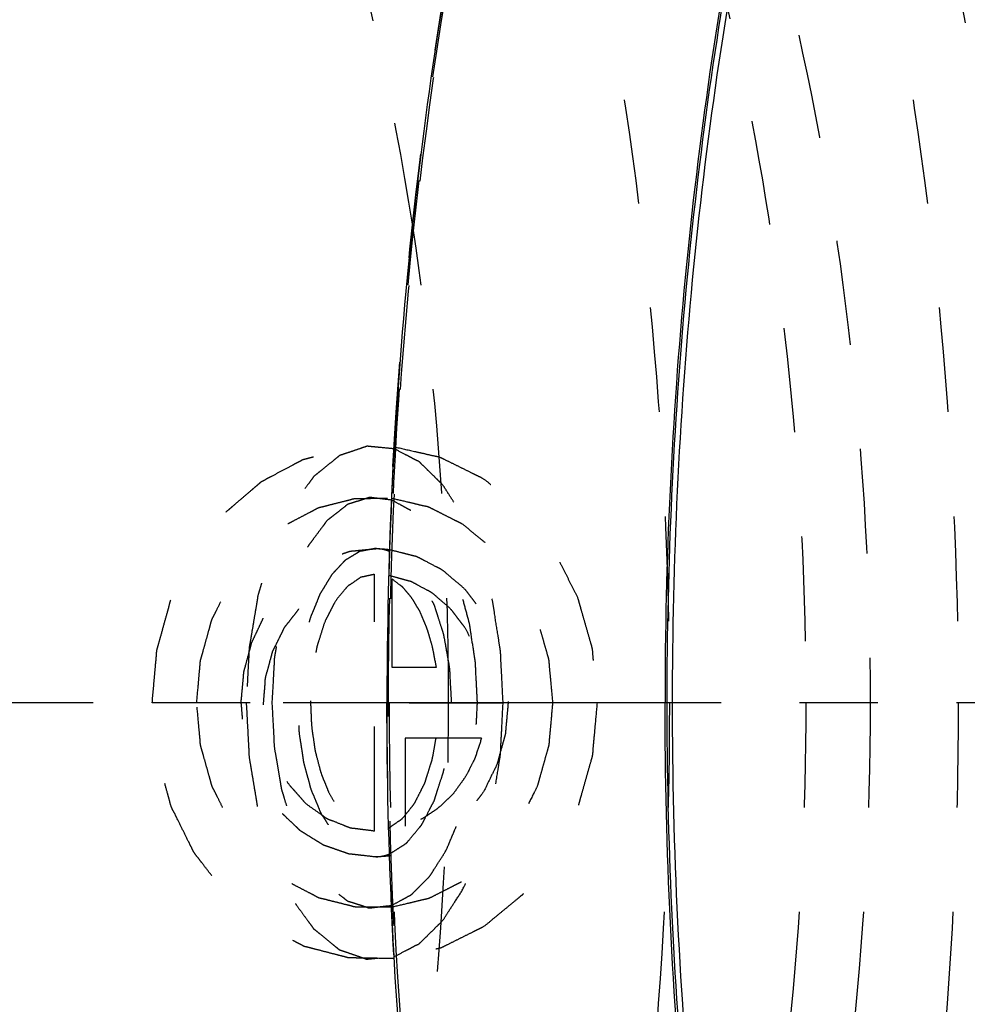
# Model space of a CAD drawing. Header units: millimetres. Extents: x 266 to 734, y 359 to 646.
# Tile 4 of 8: x 534 to 593, y 481 to 542. Entities that reach past the tile are written whole.
import ezdxf

# ---------------------------------------------------------------- set-up
doc = ezdxf.new("R2010")
doc.units = ezdxf.units.MM
doc.header["$LTSCALE"] = 65.185185
doc.linetypes.add('CENTER', pattern=[0.6, 0.375, -0.075, 0.075, -0.075])
doc.linetypes.add('HIDDEN', pattern=[0.2, 0.1, -0.1])
for name, color, linetype in [('KOERPER', 7, 'CONTINUOUS'), ('KONST.EL_MIT_GEO', 7, 'CONTINUOUS'), ('KURVEN', 7, 'CONTINUOUS')]:
    doc.layers.add(name, color=color, linetype=linetype)

msp = doc.modelspace()

# ---------------------------------------------------------------- linework, layer by layer
at = {"layer": 'KOERPER', "color": 2, "linetype": 'CENTER'}
msp.add_line((734.154, 499.4), (265.791, 499.4), dxfattribs=at)
at = {"layer": 'KOERPER', "color": 7, "linetype": 'Continuous'}
for points, knots in [([(626.864, 639.899), (624.562, 639.88), (619.884, 639.376), (610.463, 636.472), (598.954, 629.086), (586.929, 615.67), (576.497, 598.027), (567.981, 576.764), (561.661, 552.635), (557.77, 526.527), (556.899, 508.525), (556.899, 499.4)], [0, 0, 0, 0, 0.0407, 0.082581, 0.173399, 0.278137, 0.398605, 0.534027, 0.681913, 0.838654, 1, 1, 1, 1]), ([(626.864, 358.901), (624.562, 358.92), (619.884, 359.424), (610.463, 362.328), (598.954, 369.714), (586.929, 383.13), (576.497, 400.773), (567.981, 422.036), (561.661, 446.165), (557.77, 472.273), (556.899, 490.275), (556.899, 499.4)], [0, 0, 0, 0, 0.0407, 0.082581, 0.173399, 0.278137, 0.398605, 0.534027, 0.681913, 0.838654, 1, 1, 1, 1]), ([(644.47, 358.9), (642.163, 358.9), (637.474, 359.368), (628.024, 362.209), (616.467, 369.541), (604.391, 382.929), (593.912, 400.573), (585.356, 421.862), (579.005, 446.036), (575.095, 472.205), (574.22, 490.252), (574.22, 499.4)], [0, 0, 0, 0, 0.040713, 0.082569, 0.17327, 0.277885, 0.39828, 0.533699, 0.681651, 0.838509, 1, 1, 1, 1])]:
    msp.add_open_spline(points, degree=3, knots=knots, dxfattribs=at)
at = {"layer": 'KOERPER', "color": 8, "linetype": 'HIDDEN'}
for points, knots in [([(510.493, 627.4), (512.595, 627.4), (516.867, 626.974), (525.476, 624.386), (536.005, 617.706), (547.006, 605.508), (556.553, 589.434), (564.348, 570.04), (570.134, 548.017), (573.696, 524.175), (574.493, 507.734), (574.493, 499.4)], [0, 0, 0, 0, 0.040713, 0.082569, 0.17327, 0.277885, 0.398281, 0.5337, 0.681651, 0.83851, 1, 1, 1, 1]), ([(558.503, 529.075), (557.273, 537.034), (553.947, 551.992), (547.105, 569.284), (540.21, 580.786), (533.269, 589.626), (526.883, 594.869), (522.31, 597.082)], [0, 0, 0, 0, 0.303848, 0.575979, 0.697405, 0.808317, 1, 1, 1, 1]), ([(560.743, 499.4), (560.743, 501.908), (560.557, 511.831), (559.636, 521.744), (558.503, 529.075)], [0, 0, 0, 0, 0.252644, 1, 1, 1, 1]), ([(574.493, 499.4), (574.493, 491.066), (573.696, 474.625), (570.134, 450.783), (564.348, 428.76), (556.553, 409.366), (547.006, 393.292), (536.005, 381.094), (525.476, 374.414), (516.867, 371.826), (512.595, 371.4), (510.493, 371.4)], [0, 0, 0, 0, 0.16149, 0.318349, 0.4663, 0.601719, 0.722115, 0.82673, 0.917431, 0.959287, 1, 1, 1, 1]), ([(558.503, 469.725), (558.876, 472.142), (560.194, 481.981), (560.743, 491.92), (560.743, 499.4)], [0, 0, 0, 0, 0.246387, 1, 1, 1, 1])]:
    msp.add_open_spline(points, degree=3, knots=knots, dxfattribs=at)
at = {"layer": 'KONST.EL_MIT_GEO', "color": 8, "linetype": 'HIDDEN'}
msp.add_arc((835.892, 499.408), 279.003, 176.97923, 183.02068, dxfattribs=at)
for points, knots in [([(556.999, 499.4), (556.999, 508.535), (557.874, 526.556), (561.778, 552.688), (568.119, 576.828), (576.664, 598.086), (587.128, 615.705), (599.187, 629.074), (610.726, 636.396), (620.165, 639.233), (627.149, 639.93), (634.134, 639.233), (643.573, 636.396), (655.112, 629.074), (667.171, 615.705), (677.635, 598.086), (686.179, 576.828), (692.521, 552.688), (696.425, 526.556), (697.299, 508.535), (697.299, 499.4)], [0, 0, 0, 0, 0.080745, 0.159175, 0.23315, 0.30086, 0.361057, 0.413365, 0.458716, 0.479644, 0.5, 0.520356, 0.541284, 0.586635, 0.638943, 0.69914, 0.76685, 0.840825, 0.919255, 1, 1, 1, 1]), ([(550.197, 639.4), (552.495, 639.4), (557.168, 638.934), (566.585, 636.103), (578.101, 628.797), (590.133, 615.456), (600.575, 597.875), (609.101, 576.662), (615.429, 552.574), (619.325, 526.498), (620.197, 508.515), (620.197, 499.4)], [0, 0, 0, 0, 0.040713, 0.082569, 0.17327, 0.277886, 0.398281, 0.5337, 0.681652, 0.838511, 1, 1, 1, 1]), ([(626.889, 639.4), (624.604, 639.4), (619.956, 638.936), (610.581, 636.115), (599.101, 628.824), (587.093, 615.5), (576.661, 597.925), (568.137, 576.708), (561.808, 552.608), (557.912, 526.516), (557.039, 508.522), (557.039, 499.4)], [0, 0, 0, 0, 0.040508, 0.082181, 0.172631, 0.277157, 0.397587, 0.533124, 0.681243, 0.838299, 1, 1, 1, 1]), ([(523.58, 630.384), (526.082, 632.152), (531.237, 635.172), (539.565, 637.927), (548.044, 638.644), (556.494, 637.291), (564.749, 633.921), (572.683, 628.628), (580.201, 621.516), (587.219, 612.696), (593.653, 602.291), (601.584, 585.99), (609.32, 562.578), (614.935, 531.887), (616.197, 510.375), (616.197, 499.4)], [0, 0, 0, 0, 0.047643, 0.092233, 0.135313, 0.178674, 0.22406, 0.272891, 0.326146, 0.384356, 0.447686, 0.516003, 0.665867, 0.829338, 1, 1, 1, 1]), ([(510.437, 621.09), (512.761, 622.733), (517.551, 625.539), (525.288, 628.099), (533.165, 628.765), (541.016, 627.509), (548.685, 624.378), (556.056, 619.46), (563.042, 612.854), (572.1, 601.463), (581.722, 583.422), (590.094, 558.104), (595.312, 529.581), (596.485, 509.596), (596.485, 499.4)], [0, 0, 0, 0, 0.047651, 0.09225, 0.135337, 0.178706, 0.224099, 0.272939, 0.326201, 0.384422, 0.51592, 0.665809, 0.829307, 1, 1, 1, 1]), ([(528.485, 627.4), (530.586, 627.4), (534.858, 626.974), (543.467, 624.386), (553.996, 617.705), (564.998, 605.508), (574.544, 589.434), (582.339, 570.04), (588.125, 548.017), (591.687, 524.175), (592.485, 507.734), (592.485, 499.4)], [0, 0, 0, 0, 0.040713, 0.082569, 0.17327, 0.277886, 0.398281, 0.533701, 0.681652, 0.83851, 1, 1, 1, 1]), ([(499.409, 499.4), (499.409, 506.799), (500.117, 521.397), (503.278, 542.566), (508.414, 562.126), (515.336, 579.356), (523.815, 593.64), (533.589, 604.481), (542.945, 610.419), (550.595, 612.721), (554.391, 613.1), (556.259, 613.1)], [0, 0, 0, 0, 0.161399, 0.318203, 0.466122, 0.601549, 0.721988, 0.826654, 0.917398, 0.959272, 1, 1, 1, 1]), ([(578.123, 599.994), (581.869, 596.221), (588.817, 587.007), (596.938, 570.596), (603.231, 551.256), (605.957, 537.316), (606.986, 530.036)], [0, 0, 0, 0, 0.207731, 0.446449, 0.712712, 1, 1, 1, 1]), ([(568.742, 577.398), (571.784, 572.324), (577.121, 560.917), (582.736, 542.062), (586.216, 521.237), (586.997, 506.761), (586.997, 499.4)], [0, 0, 0, 0, 0.21927, 0.463999, 0.727181, 1, 1, 1, 1]), ([(567.202, 572.554), (569.836, 567.592), (574.452, 556.679), (579.32, 538.918), (582.324, 519.566), (582.997, 506.188), (582.997, 499.4)], [0, 0, 0, 0, 0.223237, 0.468768, 0.730247, 1, 1, 1, 1]), ([(557.277, 514.111), (557.754, 523.151), (559.552, 540.798), (563.178, 558.171), (565.458, 566.517)], [0, 0, 0, 0, 0.511301, 1, 1, 1, 1]), ([(556.259, 385.7), (554.392, 385.7), (550.596, 386.079), (542.946, 388.38), (533.59, 394.318), (523.816, 405.159), (515.336, 419.444), (508.414, 436.673), (503.278, 456.233), (500.117, 477.403), (499.409, 492.001), (499.409, 499.4)], [0, 0, 0, 0, 0.040728, 0.082601, 0.173342, 0.278009, 0.398448, 0.533877, 0.681798, 0.838602, 1, 1, 1, 1]), ([(596.485, 499.4), (596.485, 489.209), (595.313, 469.234), (590.099, 440.718), (581.731, 415.4), (572.111, 397.354), (563.053, 385.958), (556.066, 379.347), (548.694, 374.427), (541.023, 371.293), (533.171, 370.035), (525.292, 370.7), (517.552, 373.26), (512.761, 376.066), (510.437, 377.71)], [0, 0, 0, 0, 0.170596, 0.334047, 0.483936, 0.615471, 0.673712, 0.726993, 0.775849, 0.821255, 0.864634, 0.907731, 0.952338, 1, 1, 1, 1]), ([(616.197, 499.4), (616.197, 488.425), (614.935, 466.913), (609.32, 436.222), (601.584, 412.81), (593.653, 396.509), (587.219, 386.104), (580.201, 377.284), (572.683, 370.172), (564.749, 364.879), (556.494, 361.509), (548.044, 360.156), (539.566, 360.873), (531.237, 363.628), (526.082, 366.648), (523.58, 368.416)], [0, 0, 0, 0, 0.170662, 0.334133, 0.483997, 0.552314, 0.615644, 0.673854, 0.727109, 0.77594, 0.821326, 0.864687, 0.907767, 0.952357, 1, 1, 1, 1]), ([(592.485, 499.4), (592.485, 491.07), (591.687, 474.636), (588.129, 450.802), (582.346, 428.781), (574.553, 409.383), (565.006, 393.303), (554.003, 381.1), (543.471, 374.416), (534.86, 371.826), (530.586, 371.4), (528.485, 371.4)], [0, 0, 0, 0, 0.161402, 0.318214, 0.466147, 0.601587, 0.722023, 0.826677, 0.917408, 0.959276, 1, 1, 1, 1]), ([(620.197, 499.4), (620.197, 490.285), (619.325, 472.302), (615.429, 446.226), (609.101, 422.138), (600.575, 400.925), (590.133, 383.344), (578.101, 370.003), (566.585, 362.697), (557.168, 359.866), (552.495, 359.4), (550.197, 359.4)], [0, 0, 0, 0, 0.161489, 0.318348, 0.4663, 0.601719, 0.722114, 0.82673, 0.917431, 0.959287, 1, 1, 1, 1]), ([(697.299, 499.4), (697.299, 490.265), (696.425, 472.244), (692.521, 446.112), (686.179, 421.972), (677.635, 400.714), (667.171, 383.095), (655.112, 369.726), (643.573, 362.404), (634.134, 359.567), (627.149, 358.87), (620.165, 359.567), (610.726, 362.404), (599.187, 369.726), (587.128, 383.095), (576.664, 400.714), (568.119, 421.972), (561.778, 446.112), (557.874, 472.244), (556.999, 490.265), (556.999, 499.4)], [0, 0, 0, 0, 0.080745, 0.159175, 0.23315, 0.30086, 0.361057, 0.413365, 0.458716, 0.479644, 0.5, 0.520356, 0.541284, 0.586635, 0.638943, 0.69914, 0.76685, 0.840825, 0.919255, 1, 1, 1, 1]), ([(557.039, 499.4), (557.039, 490.278), (557.912, 472.284), (561.808, 446.192), (568.137, 422.092), (576.661, 400.875), (587.093, 383.299), (599.101, 369.976), (610.581, 362.685), (619.956, 359.864), (624.604, 359.4), (626.89, 359.4)], [0, 0, 0, 0, 0.161701, 0.318757, 0.466877, 0.602413, 0.722843, 0.827369, 0.917819, 0.959492, 1, 1, 1, 1]), ([(582.997, 499.4), (582.997, 492.613), (582.324, 479.236), (579.321, 459.885), (574.453, 442.124), (569.837, 431.21), (567.203, 426.248)], [0, 0, 0, 0, 0.269733, 0.531206, 0.776744, 1, 1, 1, 1]), ([(586.997, 499.4), (586.997, 492.039), (586.216, 477.564), (582.737, 456.739), (577.121, 437.883), (571.783, 426.476), (568.741, 421.401)], [0, 0, 0, 0, 0.272801, 0.535979, 0.780717, 1, 1, 1, 1]), ([(565.458, 432.284), (563.178, 440.631), (559.552, 458.003), (557.754, 475.65), (557.277, 484.69)], [0, 0, 0, 0, 0.4887, 1, 1, 1, 1])]:
    msp.add_open_spline(points, degree=3, knots=knots, dxfattribs=at)
at = {"layer": 'KONST.EL_MIT_GEO', "color": 7, "linetype": 'Continuous'}
for points, knots in [([(640.691, 639.697), (638.451, 639.456), (633.919, 638.523), (624.871, 634.884), (613.939, 626.883), (602.542, 613.163), (592.676, 595.545), (584.642, 574.608), (578.694, 551.051), (575.038, 525.688), (574.22, 508.238), (574.22, 499.4)], [0, 0, 0, 0, 0.040663, 0.082956, 0.175266, 0.281479, 0.402777, 0.538166, 0.685198, 0.840463, 1, 1, 1, 1]), ([(637.237, 359.918), (632.796, 360.839), (623.69, 364.609), (611.635, 374.605), (600.827, 388.646), (591.524, 406.281), (583.978, 426.961), (578.427, 450.027), (575.051, 474.726), (573.965, 500.244), (575.204, 525.733), (578.727, 550.349), (584.416, 573.28), (592.085, 593.779), (601.494, 611.193), (612.393, 624.981), (624.524, 634.697), (633.649, 638.235), (638.084, 639.047)], [0, 0, 0, 0, 0.041795, 0.088867, 0.142847, 0.204063, 0.271919, 0.3452, 0.422282, 0.501291, 0.580233, 0.657121, 0.730092, 0.797543, 0.858292, 0.911795, 0.958452, 1, 1, 1, 1]), ([(574.692, 499.4), (574.692, 508.192), (575.505, 525.555), (579.139, 550.793), (585.053, 574.242), (593.043, 595.091), (602.856, 612.641), (614.193, 626.315), (625.068, 634.301), (634.072, 637.943), (638.582, 638.883), (640.811, 639.128)], [0, 0, 0, 0, 0.159427, 0.314634, 0.461651, 0.597058, 0.718395, 0.824659, 0.917021, 0.959327, 1, 1, 1, 1]), ([(644.47, 359.46), (642.176, 359.473), (637.512, 359.963), (628.118, 362.836), (616.638, 370.177), (604.644, 383.534), (594.238, 401.111), (585.742, 422.301), (579.439, 446.349), (575.561, 472.369), (574.692, 490.308), (574.692, 499.4)], [0, 0, 0, 0, 0.040708, 0.082587, 0.17338, 0.278096, 0.398562, 0.534007, 0.681926, 0.838682, 1, 1, 1, 1])]:
    msp.add_open_spline(points, degree=3, knots=knots, dxfattribs=at)
at = {"layer": 'KURVEN', "color": 8, "linetype": 'HIDDEN'}
for p, q in [((556.135, 491.4), (556.135, 507.4)), ((557.235, 501.6), (557.235, 507.092)), ((559.981, 501.6), (557.235, 501.6)), ((569.992, 499.4), (542.279, 499.4)), ((558.287, 499.4), (564.098, 499.4)), ((562.796, 497.2), (558.04, 497.2)), ((558.04, 497.2), (558.04, 491.708))]:
    msp.add_line(p, q, dxfattribs=at)
for points, knots in [([(542.279, 499.4), (542.328, 499.945), (542.403, 500.763), (542.483, 501.718), (542.54, 502.262), (542.551, 502.677), (542.685, 503.062), (542.821, 503.587), (543.007, 504.238), (543.182, 504.893), (543.335, 505.412), (543.417, 505.814), (543.622, 506.167), (543.852, 506.655), (544.155, 507.259), (544.449, 507.868), (544.694, 508.346), (544.852, 508.73), (545.109, 509.018), (545.416, 509.435), (545.814, 509.944), (546.203, 510.462), (546.524, 510.865), (546.74, 511.194), (547.051, 511.422), (547.432, 511.762), (547.92, 512.174), (548.404, 512.589), (548.742, 512.883), (548.938, 513.044), (549.077, 513.183), (549.245, 513.255), (549.458, 513.374), (549.837, 513.572), (550.375, 513.86), (550.915, 514.144), (551.292, 514.348), (551.509, 514.458), (551.665, 514.558), (551.847, 514.59), (552.081, 514.656), (552.494, 514.761), (553.082, 514.918), (553.671, 515.07), (554.082, 515.181), (554.318, 515.238), (554.494, 515.3), (554.674, 515.287), (554.913, 515.296), (555.332, 515.3), (556.17, 515.317), (556.888, 515.328), (557.367, 515.337)], [0, 0, 0, 0, 0.0625, 0.09375, 0.109375, 0.125, 0.140625, 0.15625, 0.1875, 0.21875, 0.234375, 0.25, 0.265625, 0.28125, 0.3125, 0.34375, 0.359375, 0.375, 0.390625, 0.40625, 0.4375, 0.46875, 0.484375, 0.5, 0.515625, 0.53125, 0.5625, 0.59375, 0.609375, 0.617188, 0.625, 0.632812, 0.640625, 0.65625, 0.6875, 0.71875, 0.734375, 0.742188, 0.75, 0.757812, 0.765625, 0.78125, 0.8125, 0.84375, 0.859375, 0.867188, 0.875, 0.882812, 0.890625, 0.90625, 0.9375, 1, 1, 1, 1]), ([(557.358, 515.212), (557.075, 515.239), (556.651, 515.28), (556.155, 515.324), (555.908, 515.35), (555.766, 515.358), (555.66, 515.385), (555.553, 515.332), (555.412, 515.29), (555.163, 515.202), (554.808, 515.084), (554.453, 514.962), (554.204, 514.881), (554.063, 514.828), (553.954, 514.808), (553.857, 514.711), (553.722, 514.608), (553.489, 514.416), (553.155, 514.149), (552.822, 513.877), (552.587, 513.691), (552.455, 513.578), (552.351, 513.511), (552.267, 513.377), (552.149, 513.222), (551.945, 512.94), (551.652, 512.541), (551.358, 512.146), (551.127, 511.818), (550.942, 511.605), (550.803, 511.264), (550.602, 510.855), (550.357, 510.326), (550.107, 509.808), (549.914, 509.382), (549.752, 509.089), (549.654, 508.698), (549.501, 508.211), (549.319, 507.59), (549.13, 506.976), (548.987, 506.477), (548.86, 506.121), (548.807, 505.698), (548.71, 505.156), (548.598, 504.471), (548.48, 503.791), (548.394, 503.242), (548.309, 502.84), (548.302, 502.404), (548.265, 501.834), (548.214, 500.83), (548.166, 499.972), (548.135, 499.4)], [0, 0, 0, 0, 0.0625, 0.09375, 0.109375, 0.117188, 0.125, 0.132812, 0.140625, 0.15625, 0.1875, 0.21875, 0.234375, 0.242188, 0.25, 0.257812, 0.265625, 0.28125, 0.3125, 0.34375, 0.359375, 0.367188, 0.375, 0.382812, 0.390625, 0.40625, 0.4375, 0.46875, 0.484375, 0.5, 0.515625, 0.53125, 0.5625, 0.59375, 0.609375, 0.625, 0.640625, 0.65625, 0.6875, 0.71875, 0.734375, 0.75, 0.765625, 0.78125, 0.8125, 0.84375, 0.859375, 0.875, 0.890625, 0.90625, 0.9375, 1, 1, 1, 1]), ([(564.135, 499.4), (564.111, 499.869), (564.075, 500.573), (564.029, 501.512), (563.993, 502.096), (563.982, 502.57), (563.907, 503.018), (563.788, 503.808), (563.635, 504.699), (563.518, 505.619), (563.281, 506.438), (562.994, 507.464), (562.728, 508.524), (562.406, 509.218), (562.179, 509.761), (561.946, 510.291), (561.653, 511.036), (561.264, 511.58), (560.894, 512.166), (560.612, 512.591), (560.386, 512.975), (560.17, 513.167), (559.959, 513.379), (559.694, 513.637), (559.377, 513.952), (559.112, 514.207), (558.902, 514.425), (558.669, 514.519), (558.386, 514.68), (557.929, 514.913), (557.587, 515.093), (557.358, 515.212)], [0, 0, 0, 0, 0.0625, 0.09375, 0.125, 0.140625, 0.15625, 0.1875, 0.25, 0.28125, 0.3125, 0.375, 0.4375, 0.46875, 0.5, 0.53125, 0.5625, 0.625, 0.65625, 0.6875, 0.71875, 0.734375, 0.75, 0.78125, 0.8125, 0.84375, 0.859375, 0.875, 0.90625, 0.9375, 1, 1, 1, 1]), ([(557.367, 515.337), (557.781, 515.243), (558.403, 515.1), (559.233, 514.917), (559.748, 514.787), (560.168, 514.72), (560.561, 514.515), (561.055, 514.276), (561.647, 513.98), (562.141, 513.739), (562.534, 513.539), (562.938, 513.361), (563.356, 512.985), (563.877, 512.57), (564.393, 512.144), (564.825, 511.794), (565.125, 511.545), (565.3, 511.408), (565.438, 511.214), (565.624, 510.992), (565.913, 510.624), (566.277, 510.169), (566.639, 509.712), (566.932, 509.349), (567.109, 509.116), (567.264, 508.942), (567.369, 508.725), (567.562, 508.353), (567.832, 507.817), (568.16, 507.177), (568.478, 506.532), (568.773, 506.007), (568.889, 505.537), (569.026, 505.076), (569.189, 504.496), (569.39, 503.802), (569.552, 503.221), (569.693, 502.761), (569.716, 502.255), (569.786, 501.638), (569.874, 500.642), (569.945, 499.897), (569.992, 499.4)], [0, 0, 0, 0, 0.0625, 0.09375, 0.125, 0.140625, 0.15625, 0.1875, 0.21875, 0.25, 0.265625, 0.28125, 0.3125, 0.34375, 0.375, 0.40625, 0.421875, 0.429688, 0.4375, 0.453125, 0.46875, 0.5, 0.53125, 0.546875, 0.5625, 0.570312, 0.578125, 0.59375, 0.625, 0.65625, 0.6875, 0.71875, 0.734375, 0.75, 0.78125, 0.8125, 0.84375, 0.859375, 0.875, 0.90625, 0.9375, 1, 1, 1, 1]), ([(545.05, 499.4), (545.089, 499.836), (545.15, 500.49), (545.213, 501.254), (545.259, 501.69), (545.267, 502.02), (545.377, 502.335), (545.488, 502.761), (545.64, 503.291), (545.784, 503.824), (545.908, 504.245), (545.977, 504.574), (546.141, 504.853), (546.326, 505.244), (546.57, 505.725), (546.806, 506.212), (547.004, 506.594), (547.131, 506.9), (547.337, 507.13), (547.585, 507.463), (547.904, 507.868), (548.216, 508.281), (548.474, 508.603), (548.648, 508.866), (548.897, 509.047), (549.202, 509.318), (549.594, 509.645), (549.98, 509.98), (550.295, 510.237), (550.517, 510.458), (550.792, 510.574), (551.14, 510.765), (551.582, 510.991), (552.02, 511.226), (552.374, 511.402), (552.631, 511.565), (552.92, 511.612), (553.295, 511.716), (553.768, 511.831), (554.239, 511.956), (554.617, 512.043), (554.898, 512.14), (555.189, 512.117), (555.573, 512.129), (556.247, 512.129), (556.824, 512.137), (557.208, 512.14)], [0, 0, 0, 0, 0.0625, 0.09375, 0.109375, 0.125, 0.140625, 0.15625, 0.1875, 0.21875, 0.234375, 0.25, 0.265625, 0.28125, 0.3125, 0.34375, 0.359375, 0.375, 0.390625, 0.40625, 0.4375, 0.46875, 0.484375, 0.5, 0.515625, 0.53125, 0.5625, 0.59375, 0.609375, 0.625, 0.640625, 0.65625, 0.6875, 0.71875, 0.734375, 0.75, 0.765625, 0.78125, 0.8125, 0.84375, 0.859375, 0.875, 0.890625, 0.90625, 0.9375, 1, 1, 1, 1]), ([(557.204, 512.02), (556.974, 512.048), (556.629, 512.086), (556.226, 512.14), (555.996, 512.159), (555.823, 512.206), (555.653, 512.125), (555.425, 512.062), (555.141, 511.967), (554.856, 511.882), (554.63, 511.801), (554.456, 511.774), (554.298, 511.621), (554.083, 511.462), (553.815, 511.247), (553.546, 511.042), (553.333, 510.865), (553.167, 510.765), (553.027, 510.544), (552.83, 510.291), (552.589, 509.96), (552.344, 509.638), (552.153, 509.37), (551.998, 509.194), (551.888, 508.924), (551.726, 508.597), (551.529, 508.176), (551.328, 507.762), (551.173, 507.423), (551.043, 507.19), (550.964, 506.878), (550.841, 506.489), (550.694, 505.993), (550.543, 505.503), (550.427, 505.105), (550.326, 504.821), (550.282, 504.482), (550.204, 504.05), (550.114, 503.503), (550.018, 502.959), (549.948, 502.52), (549.879, 502.201), (549.873, 501.844), (549.843, 501.381), (549.801, 500.564), (549.761, 499.866), (549.735, 499.4)], [0, 0, 0, 0, 0.0625, 0.09375, 0.109375, 0.125, 0.140625, 0.15625, 0.1875, 0.21875, 0.234375, 0.25, 0.265625, 0.28125, 0.3125, 0.34375, 0.359375, 0.375, 0.390625, 0.40625, 0.4375, 0.46875, 0.484375, 0.5, 0.515625, 0.53125, 0.5625, 0.59375, 0.609375, 0.625, 0.640625, 0.65625, 0.6875, 0.71875, 0.734375, 0.75, 0.765625, 0.78125, 0.8125, 0.84375, 0.859375, 0.875, 0.890625, 0.90625, 0.9375, 1, 1, 1, 1]), ([(557.208, 512.14), (557.54, 512.062), (558.036, 511.943), (558.699, 511.791), (559.11, 511.683), (559.447, 511.626), (559.755, 511.462), (560.143, 511.271), (560.607, 511.035), (560.995, 510.842), (561.303, 510.683), (561.62, 510.541), (561.954, 510.237), (562.37, 509.904), (562.916, 509.443), (563.487, 509.022), (563.932, 508.409), (564.282, 507.974), (564.631, 507.535), (564.883, 507.199), (565.068, 506.987), (565.15, 506.816), (565.301, 506.523), (565.599, 505.933), (565.929, 505.253), (566.249, 504.675), (566.343, 504.298), (566.452, 503.929), (566.582, 503.464), (566.742, 502.909), (566.871, 502.445), (566.984, 502.076), (567.002, 501.674), (567.057, 501.182), (567.127, 500.389), (567.183, 499.796), (567.22, 499.4)], [0, 0, 0, 0, 0.0625, 0.09375, 0.125, 0.140625, 0.15625, 0.1875, 0.21875, 0.25, 0.265625, 0.28125, 0.3125, 0.34375, 0.375, 0.4375, 0.46875, 0.5, 0.53125, 0.5625, 0.570312, 0.578125, 0.59375, 0.625, 0.6875, 0.71875, 0.734375, 0.75, 0.78125, 0.8125, 0.84375, 0.859375, 0.875, 0.90625, 0.9375, 1, 1, 1, 1]), ([(562.535, 499.4), (562.517, 499.769), (562.483, 500.508), (562.431, 501.334), (562.417, 501.893), (562.359, 502.246), (562.267, 502.868), (562.148, 503.571), (562.059, 504.292), (561.872, 504.951), (561.645, 505.774), (561.434, 506.627), (561.184, 507.175), (561.007, 507.606), (560.825, 508.026), (560.598, 508.613), (560.214, 509.175), (559.845, 509.756), (559.592, 510.188), (559.423, 510.343), (559.259, 510.514), (559.052, 510.722), (558.804, 510.975), (558.597, 511.181), (558.433, 511.356), (558.247, 511.438), (558.022, 511.572), (557.658, 511.769), (557.385, 511.92), (557.204, 512.02)], [0, 0, 0, 0, 0.0625, 0.125, 0.140625, 0.15625, 0.1875, 0.25, 0.28125, 0.3125, 0.375, 0.4375, 0.46875, 0.5, 0.53125, 0.5625, 0.625, 0.6875, 0.71875, 0.734375, 0.75, 0.78125, 0.8125, 0.84375, 0.859375, 0.875, 0.90625, 0.9375, 1, 1, 1, 1]), ([(556.135, 489.8), (555.866, 489.83), (555.462, 489.878), (554.991, 489.928), (554.722, 489.963), (554.519, 489.969), (554.323, 490.056), (554.059, 490.142), (553.731, 490.261), (553.4, 490.374), (553.139, 490.471), (552.935, 490.525), (552.763, 490.651), (552.522, 490.794), (552.226, 490.981), (551.926, 491.162), (551.69, 491.315), (551.505, 491.411), (551.352, 491.577), (551.138, 491.774), (550.874, 492.03), (550.606, 492.28), (550.398, 492.486), (550.227, 492.627), (550.11, 492.819), (549.935, 493.058), (549.724, 493.362), (549.508, 493.663), (549.341, 493.908), (549.201, 494.079), (549.116, 494.3), (548.984, 494.578), (548.825, 494.931), (548.661, 495.281), (548.537, 495.563), (548.426, 495.769), (548.383, 495.998), (548.301, 496.296), (548.207, 496.671), (548.107, 497.044), (548.035, 497.345), (547.963, 497.565), (547.958, 497.807), (547.928, 498.121), (547.899, 498.518), (547.864, 498.913), (547.844, 499.229), (547.81, 499.468), (547.846, 499.7), (547.869, 500.011), (547.908, 500.399), (547.94, 500.787), (547.973, 501.097), (547.98, 501.332), (548.056, 501.558), (548.133, 501.862), (548.238, 502.24), (548.337, 502.621), (548.424, 502.922), (548.472, 503.157), (548.582, 503.355), (548.707, 503.632), (548.872, 503.973), (549.031, 504.317), (549.165, 504.589), (549.249, 504.803), (549.394, 504.977), (549.566, 505.224), (549.79, 505.527), (550.008, 505.834), (550.188, 506.073), (550.311, 506.269), (550.478, 506.403), (550.686, 506.603), (550.951, 506.845), (551.213, 507.092), (551.427, 507.283), (551.576, 507.443), (551.768, 507.54), (552.009, 507.691), (552.316, 507.872), (552.62, 508.059), (552.865, 508.2), (553.044, 508.326), (553.243, 508.375), (553.502, 508.468), (553.827, 508.573), (554.151, 508.686), (554.412, 508.767), (554.602, 508.849), (554.814, 508.853), (555.089, 508.886), (555.575, 508.93), (555.989, 508.972), (556.266, 508.999)], [0, 0, 0, 0, 0.03125, 0.046875, 0.054688, 0.0625, 0.070312, 0.078125, 0.09375, 0.109375, 0.117188, 0.125, 0.132812, 0.140625, 0.15625, 0.171875, 0.179688, 0.1875, 0.195312, 0.203125, 0.21875, 0.234375, 0.242188, 0.25, 0.257812, 0.265625, 0.28125, 0.296875, 0.304688, 0.3125, 0.320312, 0.328125, 0.34375, 0.359375, 0.367188, 0.375, 0.382812, 0.390625, 0.40625, 0.421875, 0.429688, 0.4375, 0.445312, 0.453125, 0.46875, 0.484375, 0.492188, 0.5, 0.507812, 0.515625, 0.53125, 0.546875, 0.554688, 0.5625, 0.570312, 0.578125, 0.59375, 0.609375, 0.617188, 0.625, 0.632812, 0.640625, 0.65625, 0.671875, 0.679688, 0.6875, 0.695312, 0.703125, 0.71875, 0.734375, 0.742188, 0.75, 0.757812, 0.765625, 0.78125, 0.796875, 0.804688, 0.8125, 0.820312, 0.828125, 0.84375, 0.859375, 0.867188, 0.875, 0.882812, 0.890625, 0.90625, 0.921875, 0.929688, 0.9375, 0.945312, 0.953125, 0.96875, 1, 1, 1, 1]), ([(556.135, 509), (555.98, 508.97), (555.747, 508.922), (555.475, 508.872), (555.32, 508.837), (555.202, 508.831), (555.089, 508.744), (554.937, 508.658), (554.747, 508.539), (554.556, 508.426), (554.405, 508.329), (554.287, 508.275), (554.188, 508.149), (554.049, 508.006), (553.878, 507.819), (553.705, 507.638), (553.569, 507.485), (553.462, 507.389), (553.374, 507.223), (553.25, 507.025), (553.096, 506.772), (552.916, 506.463), (552.719, 506.182), (552.584, 505.797), (552.432, 505.441), (552.288, 505.071), (552.126, 504.73), (552.029, 504.287), (551.912, 503.872), (551.806, 503.446), (551.678, 503.035), (551.628, 502.576), (551.555, 502.131), (551.494, 501.678), (551.41, 501.239), (551.405, 500.755), (551.377, 500.283), (551.361, 499.808), (551.322, 499.33), (551.364, 498.868), (551.382, 498.401), (551.413, 497.936), (551.42, 497.466), (551.508, 497.016), (551.573, 496.558), (551.649, 496.108), (551.705, 495.636), (551.832, 495.241), (551.939, 494.825), (552.056, 494.419), (552.153, 493.991), (552.321, 493.642), (552.469, 493.27), (552.626, 492.913), (552.768, 492.52), (552.962, 492.254), (553.141, 491.951), (553.327, 491.667), (553.498, 491.346), (553.721, 491.152), (553.929, 490.926), (554.106, 490.742), (554.247, 490.6), (554.351, 490.474), (554.466, 490.425), (554.615, 490.332), (554.803, 490.227), (554.989, 490.114), (555.14, 490.033), (555.25, 489.951), (555.373, 489.947), (555.531, 489.914), (555.811, 489.87), (556.051, 489.828), (556.211, 489.801)], [0, 0, 0, 0, 0.03125, 0.046875, 0.054688, 0.0625, 0.070312, 0.078125, 0.09375, 0.109375, 0.117188, 0.125, 0.132812, 0.140625, 0.15625, 0.171875, 0.179688, 0.1875, 0.195312, 0.203125, 0.21875, 0.234375, 0.25, 0.265625, 0.28125, 0.296875, 0.3125, 0.328125, 0.34375, 0.359375, 0.375, 0.390625, 0.40625, 0.421875, 0.4375, 0.453125, 0.46875, 0.484375, 0.5, 0.515625, 0.53125, 0.546875, 0.5625, 0.578125, 0.59375, 0.609375, 0.625, 0.640625, 0.65625, 0.671875, 0.6875, 0.703125, 0.71875, 0.734375, 0.75, 0.765625, 0.78125, 0.796875, 0.8125, 0.828125, 0.84375, 0.859375, 0.867188, 0.875, 0.882812, 0.890625, 0.90625, 0.921875, 0.929688, 0.9375, 0.945312, 0.953125, 0.96875, 1, 1, 1, 1]), ([(556.266, 508.999), (556.324, 508.997), (556.442, 508.994), (556.652, 508.982), (556.754, 508.973), (556.894, 508.96), (557.007, 508.947), (557.082, 508.937)], [0, 0, 0, 0, 0.25, 0.5, 0.625, 0.75, 1, 1, 1, 1]), ([(560.935, 499.4), (560.904, 499.94), (560.856, 500.612), (560.827, 501.427), (560.747, 501.951), (560.624, 502.597), (560.515, 503.253), (560.412, 503.761), (560.254, 504.205), (560.114, 504.67), (559.962, 505.12), (559.866, 505.483), (559.704, 505.752), (559.511, 506.143), (559.31, 506.522), (559.139, 506.866), (559.037, 507.047), (558.858, 507.244), (558.601, 507.574), (558.334, 507.875), (558.164, 508.1), (558.035, 508.197), (557.803, 508.34), (557.474, 508.558), (557.209, 508.728), (557.077, 508.813)], [0, 0, 0, 0, 0.125, 0.15625, 0.1875, 0.25, 0.3125, 0.34375, 0.375, 0.4375, 0.46875, 0.5, 0.53125, 0.5625, 0.625, 0.65625, 0.671875, 0.6875, 0.75, 0.8125, 0.828125, 0.84375, 0.875, 0.9375, 1, 1, 1, 1]), ([(557.082, 508.937), (557.326, 508.875), (557.691, 508.781), (558.178, 508.66), (558.481, 508.575), (558.728, 508.529), (558.957, 508.402), (559.363, 508.197), (559.818, 507.942), (560.296, 507.728), (560.692, 507.378), (561.193, 506.95), (561.712, 506.55), (562.038, 506.095), (562.295, 505.772), (562.544, 505.441), (562.9, 505.02), (563.193, 504.366), (563.51, 503.735), (563.772, 503.231), (563.899, 502.673), (564.065, 502.13), (564.195, 501.649), (564.277, 501.377), (564.29, 501.08), (564.33, 500.717), (564.381, 500.131), (564.422, 499.692), (564.449, 499.4)], [0, 0, 0, 0, 0.0625, 0.09375, 0.125, 0.140625, 0.15625, 0.1875, 0.25, 0.28125, 0.3125, 0.375, 0.4375, 0.46875, 0.5, 0.53125, 0.5625, 0.625, 0.6875, 0.71875, 0.75, 0.8125, 0.84375, 0.859375, 0.875, 0.90625, 0.9375, 1, 1, 1, 1]), ([(549.208, 499.274), (549.23, 499.557), (549.26, 499.981), (549.314, 500.543), (549.319, 500.973), (549.457, 501.372), (549.56, 501.779), (549.652, 502.117), (549.729, 502.386), (549.771, 502.594), (549.877, 502.776), (549.996, 503.028), (550.153, 503.34), (550.305, 503.655), (550.433, 503.901), (550.514, 504.1), (550.648, 504.247), (550.809, 504.461), (551.016, 504.722), (551.22, 504.987), (551.387, 505.194), (551.501, 505.364), (551.66, 505.476), (551.855, 505.646), (552.106, 505.851), (552.353, 506.061), (552.555, 506.222), (552.696, 506.36), (552.876, 506.432), (553.102, 506.552), (553.389, 506.692), (553.674, 506.839), (553.904, 506.949), (554.072, 507.051), (554.256, 507.076), (554.496, 507.136), (554.797, 507.202), (555.098, 507.274), (555.339, 507.324), (555.517, 507.381), (555.707, 507.361), (555.957, 507.36), (556.395, 507.347), (556.769, 507.34), (557.019, 507.335)], [0, 0, 0, 0, 0.0625, 0.09375, 0.125, 0.15625, 0.1875, 0.21875, 0.234375, 0.25, 0.265625, 0.28125, 0.3125, 0.34375, 0.359375, 0.375, 0.390625, 0.40625, 0.4375, 0.46875, 0.484375, 0.5, 0.515625, 0.53125, 0.5625, 0.59375, 0.609375, 0.625, 0.640625, 0.65625, 0.6875, 0.71875, 0.734375, 0.75, 0.765625, 0.78125, 0.8125, 0.84375, 0.859375, 0.875, 0.890625, 0.90625, 0.9375, 1, 1, 1, 1]), ([(556.135, 507.4), (556.008, 507.372), (555.817, 507.329), (555.562, 507.275), (555.404, 507.233), (555.275, 507.22), (555.153, 507.13), (554.937, 506.987), (554.694, 506.804), (554.441, 506.662), (554.226, 506.384), (553.955, 506.045), (553.674, 505.733), (553.494, 505.35), (553.353, 505.082), (553.216, 504.805), (553.021, 504.456), (552.857, 503.889), (552.68, 503.346), (552.534, 502.913), (552.46, 502.42), (552.365, 501.945), (552.291, 501.522), (552.244, 501.284), (552.229, 500.886), (552.184, 500.307), (552.152, 499.786), (552.136, 499.526)], [0, 0, 0, 0, 0.0625, 0.09375, 0.125, 0.140625, 0.15625, 0.1875, 0.25, 0.28125, 0.3125, 0.375, 0.4375, 0.46875, 0.5, 0.53125, 0.5625, 0.625, 0.6875, 0.71875, 0.75, 0.8125, 0.84375, 0.859375, 0.875, 0.9375, 1, 1, 1, 1]), ([(557.019, 507.335), (557.222, 507.28), (557.525, 507.196), (557.93, 507.089), (558.181, 507.014), (558.387, 506.972), (558.573, 506.866), (558.904, 506.693), (559.275, 506.478), (559.664, 506.298), (559.992, 506.003), (560.405, 505.642), (560.836, 505.301), (561.099, 504.927), (561.308, 504.66), (561.511, 504.387), (561.799, 504.039), (562.037, 503.502), (562.295, 502.983), (562.508, 502.569), (562.613, 502.102), (562.75, 501.65), (562.857, 501.249), (562.925, 501.021), (562.935, 500.778), (562.968, 500.48), (563.009, 500), (563.042, 499.64), (563.063, 499.4)], [0, 0, 0, 0, 0.0625, 0.09375, 0.125, 0.140625, 0.15625, 0.1875, 0.25, 0.28125, 0.3125, 0.375, 0.4375, 0.46875, 0.5, 0.53125, 0.5625, 0.625, 0.6875, 0.71875, 0.75, 0.8125, 0.84375, 0.859375, 0.875, 0.90625, 0.9375, 1, 1, 1, 1]), ([(559.981, 501.6), (559.922, 501.913), (559.836, 502.386), (559.708, 503.003), (559.571, 503.426), (559.454, 503.87), (559.297, 504.272), (559.128, 504.655), (558.973, 505.073), (558.771, 505.371), (558.584, 505.706), (558.386, 506.015), (558.165, 506.255), (557.988, 506.476), (557.84, 506.637), (557.594, 506.808), (557.396, 506.969), (557.235, 507.092)], [0, 0, 0, 0, 0.125, 0.1875, 0.25, 0.3125, 0.375, 0.4375, 0.5, 0.5625, 0.625, 0.6875, 0.75, 0.8125, 0.84375, 0.875, 1, 1, 1, 1]), ([(557.367, 483.463), (556.892, 483.471), (556.18, 483.482), (555.349, 483.497), (554.933, 483.501), (554.697, 483.51), (554.517, 483.497), (554.345, 483.557), (554.113, 483.612), (553.707, 483.72), (553.128, 483.867), (552.549, 484.019), (552.143, 484.12), (551.913, 484.185), (551.736, 484.215), (551.574, 484.317), (551.353, 484.427), (550.97, 484.633), (550.42, 484.92), (549.872, 485.211), (549.486, 485.41), (549.269, 485.53), (549.096, 485.604), (548.96, 485.739), (548.767, 485.897), (548.434, 486.185), (547.955, 486.589), (547.479, 486.998), (547.143, 487.28), (546.954, 487.447), (546.803, 487.556), (546.691, 487.725), (546.527, 487.929), (546.248, 488.296), (545.847, 488.815), (545.442, 489.333), (545.128, 489.755), (544.864, 490.051), (544.71, 490.424), (544.467, 490.894), (544.177, 491.492), (543.877, 492.084), (543.649, 492.564), (543.448, 492.906), (543.36, 493.319), (543.204, 493.845), (543.024, 494.51), (542.833, 495.172), (542.693, 495.704), (542.555, 496.097), (542.545, 496.515), (542.486, 497.063), (542.405, 498.026), (542.328, 498.85), (542.279, 499.4)], [0, 0, 0, 0, 0.0625, 0.09375, 0.109375, 0.117188, 0.125, 0.132812, 0.140625, 0.15625, 0.1875, 0.21875, 0.234375, 0.242188, 0.25, 0.257812, 0.265625, 0.28125, 0.3125, 0.34375, 0.359375, 0.367188, 0.375, 0.382812, 0.390625, 0.40625, 0.4375, 0.46875, 0.484375, 0.492188, 0.5, 0.507812, 0.515625, 0.53125, 0.5625, 0.59375, 0.609375, 0.625, 0.640625, 0.65625, 0.6875, 0.71875, 0.734375, 0.75, 0.765625, 0.78125, 0.8125, 0.84375, 0.859375, 0.875, 0.890625, 0.90625, 0.9375, 1, 1, 1, 1]), ([(557.208, 486.66), (556.829, 486.663), (556.259, 486.669), (555.594, 486.668), (555.215, 486.679), (554.929, 486.656), (554.647, 486.752), (554.269, 486.838), (553.797, 486.962), (553.325, 487.075), (552.949, 487.178), (552.659, 487.224), (552.402, 487.386), (552.048, 487.561), (551.609, 487.795), (551.167, 488.019), (550.818, 488.209), (550.542, 488.326), (550.324, 488.541), (550.013, 488.792), (549.633, 489.12), (549.247, 489.439), (548.944, 489.704), (548.701, 489.879), (548.521, 490.147), (548.258, 490.472), (547.938, 490.891), (547.612, 491.302), (547.359, 491.639), (547.148, 491.872), (547.021, 492.177), (546.822, 492.559), (546.585, 493.045), (546.34, 493.525), (546.154, 493.915), (545.989, 494.195), (545.92, 494.523), (545.794, 494.944), (545.649, 495.476), (545.496, 496.005), (545.384, 496.431), (545.273, 496.744), (545.265, 497.081), (545.218, 497.521), (545.152, 498.296), (545.09, 498.958), (545.05, 499.4)], [0, 0, 0, 0, 0.0625, 0.09375, 0.109375, 0.125, 0.140625, 0.15625, 0.1875, 0.21875, 0.234375, 0.25, 0.265625, 0.28125, 0.3125, 0.34375, 0.359375, 0.375, 0.390625, 0.40625, 0.4375, 0.46875, 0.484375, 0.5, 0.515625, 0.53125, 0.5625, 0.59375, 0.609375, 0.625, 0.640625, 0.65625, 0.6875, 0.71875, 0.734375, 0.75, 0.765625, 0.78125, 0.8125, 0.84375, 0.859375, 0.875, 0.890625, 0.90625, 0.9375, 1, 1, 1, 1]), ([(548.135, 499.4), (548.165, 498.836), (548.212, 497.992), (548.261, 497.004), (548.297, 496.442), (548.303, 496.015), (548.387, 495.61), (548.473, 495.062), (548.59, 494.38), (548.7, 493.694), (548.796, 493.152), (548.849, 492.728), (548.975, 492.371), (549.117, 491.872), (549.305, 491.257), (549.486, 490.634), (549.638, 490.147), (549.736, 489.753), (549.894, 489.465), (550.083, 489.044), (550.328, 488.531), (550.567, 488.009), (550.765, 487.603), (550.898, 487.269), (551.088, 487.048), (551.321, 486.713), (551.619, 486.307), (551.916, 485.899), (552.122, 485.61), (552.242, 485.451), (552.327, 485.314), (552.431, 485.247), (552.563, 485.133), (552.797, 484.946), (553.13, 484.672), (553.464, 484.402), (553.696, 484.208), (553.831, 484.105), (553.928, 484.007), (554.037, 483.986), (554.178, 483.932), (554.427, 483.85), (554.781, 483.725), (555.136, 483.605), (555.384, 483.515), (555.527, 483.472), (555.632, 483.418), (555.741, 483.445), (555.884, 483.452), (556.136, 483.479), (556.639, 483.522), (557.071, 483.562), (557.358, 483.588)], [0, 0, 0, 0, 0.0625, 0.09375, 0.109375, 0.125, 0.140625, 0.15625, 0.1875, 0.21875, 0.234375, 0.25, 0.265625, 0.28125, 0.3125, 0.34375, 0.359375, 0.375, 0.390625, 0.40625, 0.4375, 0.46875, 0.484375, 0.5, 0.515625, 0.53125, 0.5625, 0.59375, 0.609375, 0.617188, 0.625, 0.632812, 0.640625, 0.65625, 0.6875, 0.71875, 0.734375, 0.742188, 0.75, 0.757812, 0.765625, 0.78125, 0.8125, 0.84375, 0.859375, 0.867188, 0.875, 0.882812, 0.890625, 0.90625, 0.9375, 1, 1, 1, 1]), ([(556.135, 491.4), (555.915, 491.428), (555.584, 491.471), (555.143, 491.525), (554.869, 491.567), (554.646, 491.58), (554.434, 491.67), (554.06, 491.813), (553.64, 491.996), (553.201, 492.138), (552.828, 492.416), (552.358, 492.755), (551.872, 493.067), (551.561, 493.45), (551.317, 493.718), (551.079, 493.995), (550.742, 494.344), (550.457, 494.911), (550.15, 495.454), (549.897, 495.887), (549.77, 496.38), (549.606, 496.855), (549.477, 497.278), (549.396, 497.516), (549.379, 497.781), (549.337, 498.104), (549.281, 498.625), (549.237, 499.014), (549.208, 499.274)], [0, 0, 0, 0, 0.0625, 0.09375, 0.125, 0.140625, 0.15625, 0.1875, 0.25, 0.28125, 0.3125, 0.375, 0.4375, 0.46875, 0.5, 0.53125, 0.5625, 0.625, 0.6875, 0.71875, 0.75, 0.8125, 0.84375, 0.859375, 0.875, 0.90625, 0.9375, 1, 1, 1, 1]), ([(549.735, 499.4), (549.76, 498.942), (549.794, 498.253), (549.853, 497.341), (549.863, 496.642), (550, 495.999), (550.104, 495.341), (550.195, 494.794), (550.273, 494.361), (550.316, 494.022), (550.417, 493.737), (550.531, 493.338), (550.682, 492.847), (550.828, 492.35), (550.951, 491.961), (551.028, 491.649), (551.161, 491.41), (551.318, 491.065), (551.522, 490.644), (551.721, 490.215), (551.885, 489.883), (551.998, 489.606), (552.149, 489.435), (552.337, 489.17), (552.578, 488.852), (552.815, 488.525), (553.008, 488.276), (553.145, 488.058), (553.312, 487.955), (553.524, 487.777), (553.793, 487.571), (554.06, 487.353), (554.276, 487.192), (554.433, 487.039), (554.607, 487.01), (554.833, 486.927), (555.118, 486.841), (555.402, 486.743), (555.63, 486.679), (555.799, 486.596), (555.976, 486.643), (556.209, 486.662), (556.619, 486.715), (556.97, 486.753), (557.204, 486.78)], [0, 0, 0, 0, 0.0625, 0.09375, 0.125, 0.15625, 0.1875, 0.21875, 0.234375, 0.25, 0.265625, 0.28125, 0.3125, 0.34375, 0.359375, 0.375, 0.390625, 0.40625, 0.4375, 0.46875, 0.484375, 0.5, 0.515625, 0.53125, 0.5625, 0.59375, 0.609375, 0.625, 0.640625, 0.65625, 0.6875, 0.71875, 0.734375, 0.75, 0.765625, 0.78125, 0.8125, 0.84375, 0.859375, 0.875, 0.890625, 0.90625, 0.9375, 1, 1, 1, 1]), ([(552.136, 499.526), (552.148, 499.229), (552.174, 498.635), (552.201, 497.892), (552.295, 497.311), (552.36, 496.878), (552.412, 496.429), (552.56, 495.911), (552.691, 495.375), (552.841, 494.86), (552.993, 494.516), (553.136, 494.166), (553.321, 493.678), (553.563, 493.329), (553.792, 492.948), (553.966, 492.667), (554.175, 492.474), (554.375, 492.26), (554.542, 492.079), (554.678, 491.949), (554.823, 491.878), (555.001, 491.767), (555.216, 491.648), (555.428, 491.508), (555.659, 491.497), (555.884, 491.457), (556.187, 491.388), (556.563, 491.489), (556.864, 491.559), (557.014, 491.596)], [0, 0, 0, 0, 0.0625, 0.125, 0.15625, 0.1875, 0.21875, 0.25, 0.3125, 0.34375, 0.375, 0.40625, 0.4375, 0.5, 0.53125, 0.5625, 0.59375, 0.625, 0.65625, 0.671875, 0.6875, 0.71875, 0.75, 0.78125, 0.8125, 0.84375, 0.875, 0.9375, 1, 1, 1, 1]), ([(557.014, 491.596), (557.12, 491.669), (557.331, 491.812), (557.592, 492.003), (557.807, 492.131), (558.001, 492.349), (558.234, 492.655), (558.474, 492.939), (558.658, 493.191), (558.813, 493.527), (558.977, 493.836), (559.134, 494.162), (559.266, 494.385), (559.344, 494.684), (559.467, 495.055), (559.581, 495.438), (559.709, 495.805), (559.793, 496.222), (559.881, 496.761), (559.982, 497.292), (560.047, 497.723), (560.071, 498.398), (560.11, 498.953), (560.135, 499.4)], [0, 0, 0, 0, 0.0625, 0.125, 0.15625, 0.1875, 0.25, 0.3125, 0.34375, 0.375, 0.4375, 0.46875, 0.5, 0.53125, 0.5625, 0.625, 0.65625, 0.6875, 0.75, 0.8125, 0.84375, 0.875, 1, 1, 1, 1]), ([(557.078, 489.987), (557.207, 490.07), (557.466, 490.235), (557.788, 490.447), (558.016, 490.585), (558.143, 490.68), (558.317, 490.909), (558.587, 491.213), (558.848, 491.545), (559.032, 491.745), (559.133, 491.924), (559.302, 492.261), (559.5, 492.632), (559.691, 493.018), (559.85, 493.278), (559.95, 493.649), (560.104, 494.104), (560.247, 494.575), (560.409, 495.028), (560.512, 495.53), (560.62, 496.175), (560.742, 496.809), (560.822, 497.328), (560.854, 498.166), (560.903, 498.849), (560.935, 499.4)], [0, 0, 0, 0, 0.0625, 0.125, 0.15625, 0.171875, 0.1875, 0.25, 0.3125, 0.328125, 0.34375, 0.375, 0.4375, 0.46875, 0.5, 0.53125, 0.5625, 0.625, 0.65625, 0.6875, 0.75, 0.8125, 0.84375, 0.875, 1, 1, 1, 1]), ([(564.449, 499.4), (564.423, 499.114), (564.384, 498.684), (564.335, 498.111), (564.297, 497.755), (564.285, 497.466), (564.202, 497.188), (564.071, 496.699), (563.904, 496.149), (563.774, 495.576), (563.519, 495.081), (563.208, 494.458), (562.922, 493.817), (562.568, 493.392), (562.32, 493.06), (562.063, 492.736), (561.741, 492.28), (561.212, 491.869), (560.705, 491.433), (560.301, 491.076), (559.835, 490.867), (559.388, 490.614), (558.989, 490.41), (558.764, 490.285), (558.51, 490.236), (558.202, 490.149), (557.703, 490.024), (557.331, 489.927), (557.082, 489.863)], [0, 0, 0, 0, 0.0625, 0.09375, 0.125, 0.140625, 0.15625, 0.1875, 0.25, 0.28125, 0.3125, 0.375, 0.4375, 0.46875, 0.5, 0.53125, 0.5625, 0.625, 0.6875, 0.71875, 0.75, 0.8125, 0.84375, 0.859375, 0.875, 0.90625, 0.9375, 1, 1, 1, 1]), ([(557.204, 486.78), (557.383, 486.878), (557.651, 487.026), (558.009, 487.218), (558.231, 487.35), (558.413, 487.429), (558.577, 487.603), (558.785, 487.807), (559.033, 488.059), (559.241, 488.265), (559.405, 488.435), (559.574, 488.589), (559.828, 489.019), (560.198, 489.598), (560.583, 490.158), (560.811, 490.743), (560.994, 491.162), (561.171, 491.592), (561.422, 492.138), (561.634, 492.99), (561.863, 493.812), (562.051, 494.469), (562.142, 495.19), (562.261, 495.892), (562.354, 496.513), (562.413, 496.865), (562.428, 497.436), (562.481, 498.273), (562.516, 499.025), (562.535, 499.4)], [0, 0, 0, 0, 0.0625, 0.09375, 0.125, 0.140625, 0.15625, 0.1875, 0.21875, 0.25, 0.265625, 0.28125, 0.3125, 0.375, 0.4375, 0.46875, 0.5, 0.53125, 0.5625, 0.625, 0.6875, 0.71875, 0.75, 0.8125, 0.84375, 0.859375, 0.875, 0.9375, 1, 1, 1, 1]), ([(567.22, 499.4), (567.185, 499.012), (567.131, 498.43), (567.064, 497.653), (567.01, 497.17), (566.994, 496.777), (566.882, 496.408), (566.755, 495.943), (566.597, 495.387), (566.468, 494.922), (566.361, 494.553), (566.269, 494.175), (565.951, 493.595), (565.623, 492.914), (565.327, 492.322), (565.178, 492.028), (565.096, 491.857), (564.912, 491.644), (564.661, 491.307), (564.314, 490.866), (563.965, 490.43), (563.522, 489.814), (562.953, 489.39), (562.409, 488.926), (561.994, 488.591), (561.661, 488.286), (561.345, 488.143), (561.037, 487.982), (560.65, 487.787), (560.187, 487.549), (559.799, 487.356), (559.493, 487.191), (559.147, 487.131), (558.729, 487.02), (558.052, 486.863), (557.546, 486.741), (557.208, 486.66)], [0, 0, 0, 0, 0.0625, 0.09375, 0.125, 0.140625, 0.15625, 0.1875, 0.21875, 0.25, 0.265625, 0.28125, 0.3125, 0.375, 0.40625, 0.421875, 0.429688, 0.4375, 0.46875, 0.5, 0.53125, 0.5625, 0.625, 0.65625, 0.6875, 0.71875, 0.734375, 0.75, 0.78125, 0.8125, 0.84375, 0.859375, 0.875, 0.90625, 0.9375, 1, 1, 1, 1]), ([(557.358, 483.588), (557.587, 483.707), (557.928, 483.887), (558.386, 484.12), (558.669, 484.28), (558.901, 484.375), (559.111, 484.592), (559.377, 484.848), (559.694, 485.162), (559.959, 485.42), (560.169, 485.632), (560.386, 485.824), (560.612, 486.208), (560.894, 486.633), (561.263, 487.219), (561.652, 487.763), (561.945, 488.508), (562.179, 489.038), (562.405, 489.581), (562.728, 490.275), (562.994, 491.335), (563.281, 492.361), (563.518, 493.179), (563.635, 494.1), (563.788, 494.99), (563.907, 495.78), (563.982, 496.228), (563.993, 496.703), (564.029, 497.287), (564.075, 498.227), (564.111, 498.931), (564.135, 499.4)], [0, 0, 0, 0, 0.0625, 0.09375, 0.125, 0.140625, 0.15625, 0.1875, 0.21875, 0.25, 0.265625, 0.28125, 0.3125, 0.34375, 0.375, 0.4375, 0.46875, 0.5, 0.53125, 0.5625, 0.625, 0.6875, 0.71875, 0.75, 0.8125, 0.84375, 0.859375, 0.875, 0.90625, 0.9375, 1, 1, 1, 1]), ([(569.992, 499.4), (569.947, 498.915), (569.879, 498.187), (569.796, 497.216), (569.729, 496.612), (569.709, 496.123), (569.566, 495.653), (569.404, 495.063), (569.202, 494.357), (569.037, 493.766), (568.9, 493.297), (568.782, 492.816), (568.495, 492.303), (568.183, 491.666), (567.862, 491.035), (567.599, 490.507), (567.41, 490.14), (567.308, 489.926), (567.153, 489.75), (566.977, 489.517), (566.686, 489.152), (566.326, 488.692), (565.964, 488.235), (565.676, 487.866), (565.492, 487.642), (565.355, 487.448), (565.178, 487.308), (564.874, 487.054), (564.435, 486.696), (563.912, 486.261), (563.384, 485.837), (562.958, 485.452), (562.562, 485.277), (562.176, 485.078), (561.691, 484.839), (561.11, 484.546), (560.624, 484.309), (560.24, 484.105), (559.805, 484.034), (559.279, 483.899), (558.428, 483.709), (557.791, 483.561), (557.367, 483.463)], [0, 0, 0, 0, 0.0625, 0.09375, 0.125, 0.140625, 0.15625, 0.1875, 0.21875, 0.25, 0.265625, 0.28125, 0.3125, 0.34375, 0.375, 0.40625, 0.421875, 0.429688, 0.4375, 0.453125, 0.46875, 0.5, 0.53125, 0.546875, 0.5625, 0.570312, 0.578125, 0.59375, 0.625, 0.65625, 0.6875, 0.71875, 0.734375, 0.75, 0.78125, 0.8125, 0.84375, 0.859375, 0.875, 0.90625, 0.9375, 1, 1, 1, 1]), ([(562.796, 497.2), (562.693, 496.887), (562.558, 496.499), (562.416, 496.023), (562.279, 495.73), (562.088, 495.373), (561.883, 494.931), (561.613, 494.528), (561.319, 494.145), (561.051, 493.727), (560.701, 493.429), (560.376, 493.094), (560.035, 492.785), (559.651, 492.545), (559.344, 492.324), (559.089, 492.163), (558.663, 491.992), (558.319, 491.831), (558.04, 491.708)], [0, 0, 0, 0, 0.125, 0.15625, 0.1875, 0.25, 0.3125, 0.375, 0.4375, 0.5, 0.5625, 0.625, 0.6875, 0.75, 0.8125, 0.84375, 0.875, 1, 1, 1, 1]), ([(556.211, 489.801), (556.345, 489.809), (556.584, 489.834), (556.847, 489.904), (557.002, 489.959), (557.078, 489.987)], [0, 0, 0, 0, 0.5, 0.75, 1, 1, 1, 1]), ([(557.082, 489.863), (557.01, 489.854), (556.73, 489.819), (556.384, 489.803), (556.135, 489.8)], [0, 0, 0, 0, 0.25, 1, 1, 1, 1])]:
    msp.add_open_spline(points, degree=3, knots=knots, dxfattribs=at)
msp.add_open_spline([(557.077, 508.813), (556.929, 508.868), (556.615, 508.973), (556.296, 508.995), (556.135, 509)], degree=3, dxfattribs=at)

doc.saveas('drawing.dxf')
